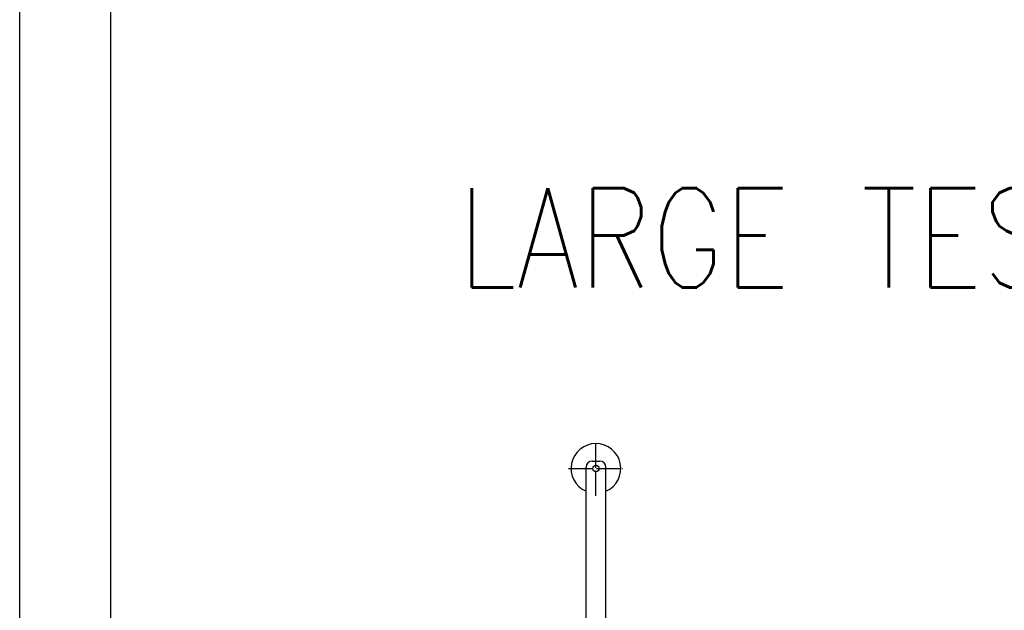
# Model space of a CAD drawing. Extents: x -1809 to 6113, y -4129 to 1471.
# Tile 49 of 197: x -1746 to -1251, y 49 to 346. Entities that reach past the tile are written whole.
import ezdxf

# ---------------------------------------------------------------- set-up
doc = ezdxf.new("R2010")
doc.units = 0
doc.linetypes.add('DOT_CENTER', pattern=[14, 12, -1, 0, -1])
doc.layers.get('0').update_dxf_attribs({"linetype": 'CONTINUOUS'})
for name, color, linetype in [('1', 7, 'CONTINUOUS'), ('KONTUR', 7, 'CONTINUOUS'), ('VOLL3', 7, 'CONTINUOUS'), ('VOLL7', 7, 'CONTINUOUS')]:
    doc.layers.add(name, color=color, linetype=linetype)
doc.styles.add('CONVERTER_3', font='txt.shx', dxfattribs={"width": 0.81})

# ---------------------------------------------------------------- blocks, each defined once
blk = doc.blocks.new('ATA1_S', base_point=(-217.384, -490.951))
at = {"layer": '1', "color": 7, "linetype": 'CONTINUOUS'}
blk.add_line((-217.384, -490.951), (-217.384, 56.209), dxfattribs=at)
blk = doc.blocks.new('_1', base_point=(-791.11, -587.96))
at = {"layer": '1', "color": 7, "style": 'CONVERTER_3', "width": 0.81}
blk.add_text('LARGE TEST HEAD', height=50, dxfattribs=at).set_placement((-1525.57, 211.52))
blk = doc.blocks.new('D-E2803-62250-1S112', base_point=(-1512.71, 1610.15))
at = {"layer": '1'}
blk.add_blockref('_1', (-791.11, -587.96), dxfattribs=at)
blk = doc.blocks.new('FLOORPLAN_TV', base_point=(-1676.74, -306.46))
at = {"layer": '1', "color": 3, "linetype": 'DOT_CENTER'}
for p, q in [((-1456.24, 106.91), (-1456.24, 134.41)), ((-1469.99, 120.66), (-1442.49, 120.66))]:
    blk.add_line(p, q, dxfattribs=at)
at = {"layer": 'KONTUR', "color": 3, "linetype": 'CONTINUOUS'}
for p, q in [((-1458.11, 124.41), (-1454.36, 124.41)), ((-1461.24, 53.15), (-1461.24, 121.29)), ((-1451.24, -43.09), (-1451.24, 121.29)), ((-1461.24, -27.84), (-1461.24, 53.36))]:
    blk.add_line(p, q, dxfattribs=at)
for centre, start, end in [((-1458.11, 121.29), 90, -180), ((-1454.36, 121.29), 0, 90)]:
    blk.add_arc(centre, 3.12, start, end, dxfattribs=at)
at = {"layer": 'VOLL3', "color": 3, "linetype": 'CONTINUOUS'}
blk.add_circle((-1456.24, 120.66), 1.6, dxfattribs=at)
at = {"layer": 'VOLL7', "color": 3, "linetype": 'CONTINUOUS'}
blk.add_arc((-1456.24, 120.66), 12.5, -66.4218, -113.5782, dxfattribs=at)
blk = doc.blocks.new('TEXT__1075', base_point=(-2000, -2800))
at = {"layer": '1', "color": 7, "linetype": 'CONTINUOUS'}
blk.add_line((-1700, -3540), (-1700, 890), dxfattribs=at)

msp = doc.modelspace()

# ---------------------------------------------------------------- block references
msp.add_blockref('D-E2803-62250-1S112', (-1512.71, 1610.15))
at = {"layer": '1', "xscale": 10, "yscale": 10, "zscale": 10}
msp.add_blockref('ATA1_S', (-1745.87, -4065), dxfattribs=at)
at = {"layer": '1'}
for name, p in [('TEXT__1075', (-2000, -2800)), ('FLOORPLAN_TV', (-1676.74, -306.46))]:
    msp.add_blockref(name, p, dxfattribs=at)

doc.saveas('drawing.dxf')
